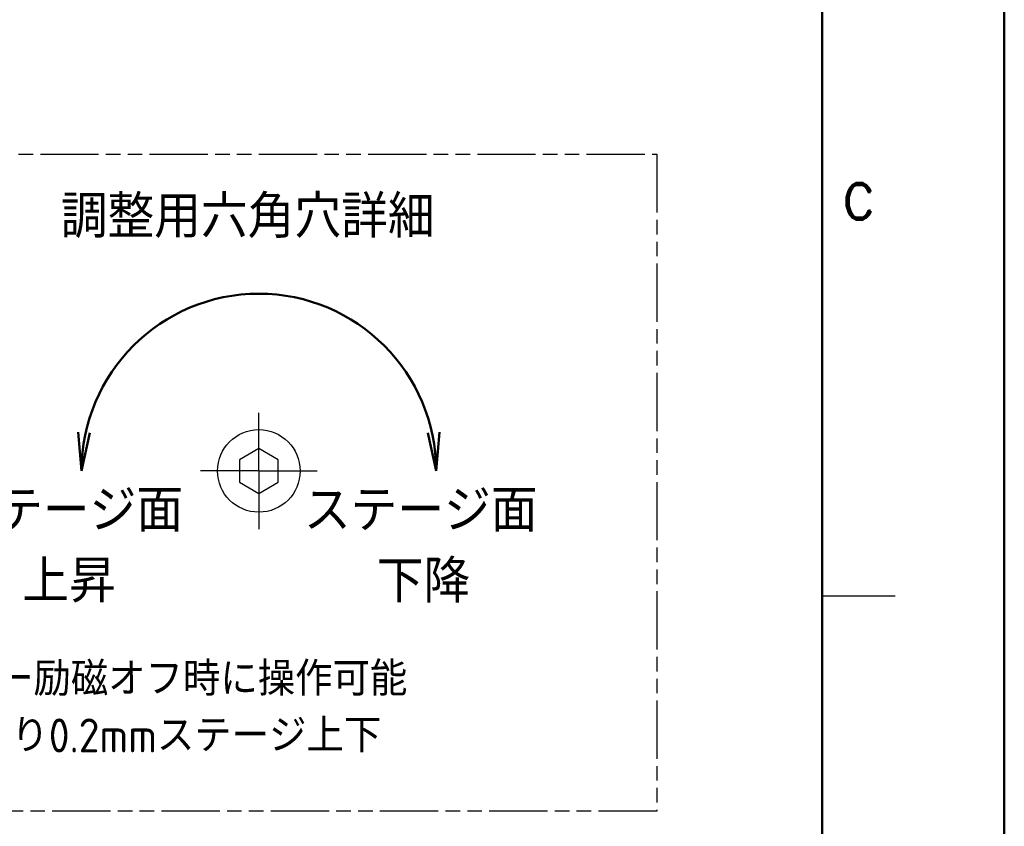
# Model space of a CAD drawing. Header units: millimetres. Extents: x 77107 to 78157, y -2410 to -1668.
# Tile 10 of 21: x 77955 to 78157, y -2263 to -2096. Entities that reach past the tile are written whole.
import ezdxf
from ezdxf.enums import TextEntityAlignment as Align

# ---------------------------------------------------------------- set-up
doc = ezdxf.new("R2010")
doc.units = ezdxf.units.MM
doc.linetypes.add('AM_ISO08W050', pattern=[18, 12, -1.5, 3, -1.5])
doc.linetypes.add('AM_ISO09W050', pattern=[22.5, 12, -1.5, 3, -1.5, 3, -1.5])
for name, color, linetype, lineweight in [('AM_0', 7, 'Continuous', 50), ('AM_11', 3, 'AM_ISO09W050', 25), ('AM_6', 2, 'Continuous', 35), ('AM_7', 4, 'AM_ISO08W050', 25)]:
    doc.layers.add(name, color=color, linetype=linetype, lineweight=lineweight)
for name, color, linetype in [('FKB1202A_軸\u3000KSS', 7, 'Continuous'), ('RAHM2', 1, 'Continuous'), ('RAHM3', 2, 'Continuous')]:
    doc.layers.add(name, color=color, linetype=linetype)
doc.styles.add('ROMAMD', font='romand.shx', dxfattribs={"height": 2.5})
doc.styles.get("Standard").update_dxf_attribs({"font": 'ISOCP.SHX', "bigfont": 'EXTFONT.SHX'})

# ---------------------------------------------------------------- blocks, each defined once
blk = doc.blocks.new('HST_A3')
for points in [[(0, 0), (420, 0), (420, 297), (0, 297)], [(166.959, 273), (25, 273), (25, 13), (405, 13), (405, 273)]]:
    blk.add_lwpolyline(points, close=True)
at = {"layer": 'RAHM2'}
blk.add_line((405, 78), (411, 78), dxfattribs=at)
at = {"layer": 'RAHM3', "style": 'ROMAMD'}
blk.add_text('C', height=3, dxfattribs=at).set_placement((408, 110.5), align=Align.MIDDLE)

msp = doc.modelspace()

# ---------------------------------------------------------------- linework, layer by layer
at = {"layer": 'AM_0'}
for p, q in [((77967.39, -2189.351), (77966.656, -2181.35)), ((77967.39, -2189.351), (77969.093, -2181.499)), ((78040.393, -2189.351), (78038.69, -2181.499)), ((78040.393, -2189.351), (78041.127, -2181.35))]:
    msp.add_line(p, q, dxfattribs=at)
msp.add_arc((78003.891, -2189.351), 36.502, 0, 180, dxfattribs=at)
at = {"layer": 'AM_11'}
msp.add_lwpolyline([(78085.844, -2259.402), (77913.894, -2259.402), (77913.894, -2124.138), (78085.844, -2124.138)], close=True, dxfattribs=at)
at = {"layer": 'AM_7'}
for q in [(78003.891, -2177.011), (77991.551, -2189.351), (78016.232, -2189.351), (78003.891, -2201.691)]:
    msp.add_line((78003.891, -2189.351), q, dxfattribs=at)
at = {"layer": 'FKB1202A_軸\u3000KSS', "color": 7, "linetype": 'Continuous'}
for p, q in [((78003.891, -2184.732), (77999.891, -2187.042)), ((78007.891, -2187.042), (78003.891, -2184.732)), ((77999.891, -2187.042), (77999.891, -2191.66)), ((78007.891, -2191.66), (78007.891, -2187.042)), ((77999.891, -2191.66), (78003.891, -2193.97)), ((78003.891, -2193.97), (78007.891, -2191.66))]:
    msp.add_line(p, q, dxfattribs=at)
msp.add_circle((78003.891, -2189.351), 8.5, dxfattribs=at)

# ---------------------------------------------------------------- block references
at = {"layer": 'AM_0', "lineweight": 0, "xscale": 2.5, "yscale": 2.5, "zscale": 2.5}
msp.add_blockref('HST_A3', (77107.42, -2410.084), dxfattribs=at)

# ---------------------------------------------------------------- texts
at = {"layer": 'AM_6', "attachment_point": 1}
for s, insert, char_height, width in [('調整用六角穴詳細', (77963.096, -2132.581), 8.75, 106.15986), ('ステージ面\\P\\~\\~\\~上昇', (77940.17, -2193.111), 8.75, 76.58827), ('ステージ面\\P\\~\\~\\~下降', (78013.173, -2193.111), 8.75, 76.58827), ('モーター励磁オフ時に操作可能\\P1回転当り0.2mmステージ上下', (77926.671, -2228.659), 7, 130.26906)]:
    msp.add_mtext(s, dxfattribs=dict(at, insert=insert, char_height=char_height, width=width))

doc.saveas('drawing.dxf')
